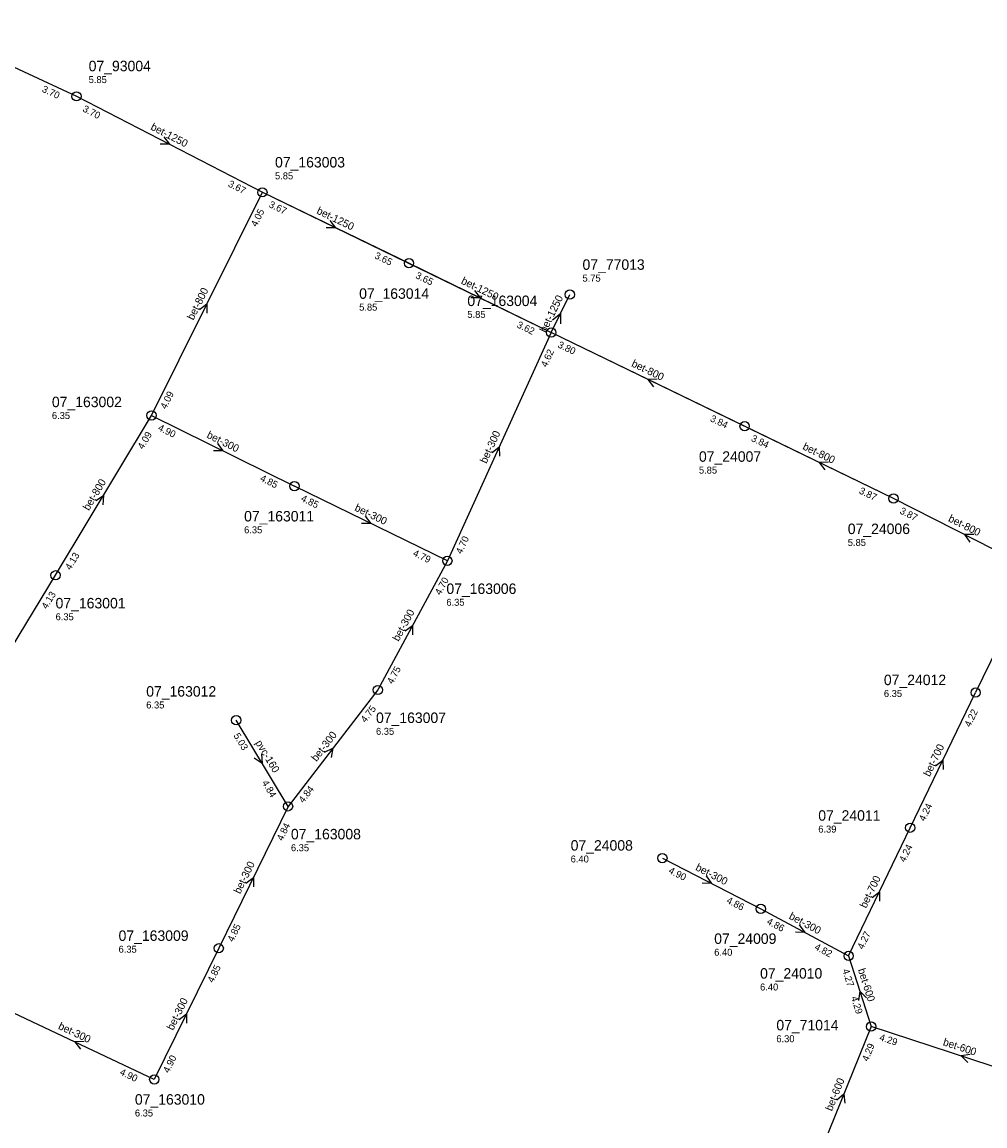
# Model space of a CAD drawing. Header units: metres. Extents: x 163992 to 165429, y 447924 to 449146.
# Tile 32 of 34: x 165080 to 165246, y 448568 to 448758. Entities that reach past the tile are written whole.
import ezdxf

# ---------------------------------------------------------------- set-up
doc = ezdxf.new("R2010")
doc.units = ezdxf.units.M

msp = doc.modelspace()

# ---------------------------------------------------------------- linework, layer by layer
at = {"layer": 'CON_BxH0x0mm', "linetype": 'Continuous'}
for points in [[(165121.806, 448728.741), (165171.556, 448704.596)], [(165230.487, 448676.019), (165171.556, 448704.596)]]:
    msp.add_lwpolyline(points, dxfattribs=at)
at = {"layer": 'CON_BxH1250x1250mm', "linetype": 'Continuous'}
for points in [[(165062.369, 448758.057), (165089.795, 448745.272)], [(165089.795, 448745.272), (165121.806, 448728.741)], [(165121.806, 448728.741), (165147.061, 448716.529)], [(165147.061, 448716.529), (165171.556, 448704.596)], [(165171.556, 448704.596), (165174.759, 448711.125)]]:
    msp.add_lwpolyline(points, dxfattribs=at)
at = {"layer": 'CON_BxH160x160mm', "linetype": 'Continuous'}
msp.add_lwpolyline([(165126.229, 448623.007), (165117.31, 448637.84)], dxfattribs=at)
at = {"layer": 'CON_BxH300x300mm', "linetype": 'Continuous'}
for points in [[(165171.556, 448704.596), (165153.671, 448665.288)], [(165102.727, 448690.321), (165127.33, 448678.146)], [(165153.671, 448665.288), (165127.33, 448678.146)], [(165153.671, 448665.288), (165141.712, 448643.054)], [(165141.712, 448643.054), (165126.229, 448623.007)], [(165126.229, 448623.007), (165114.287, 448598.571)], [(165190.692, 448614.109), (165207.635, 448605.37)], [(165207.635, 448605.37), (165222.768, 448597.274)], [(165114.287, 448598.571), (165103.199, 448575.999)], [(165103.199, 448575.999), (165075.812, 448588.919)]]:
    msp.add_lwpolyline(points, dxfattribs=at)
at = {"layer": 'CON_BxH600x600mm', "linetype": 'Continuous'}
for points in [[(165222.768, 448597.274), (165226.63, 448585.086)], [(165226.63, 448585.086), (165217.295, 448561.979)], [(165257.618, 448574.965), (165226.63, 448585.086)]]:
    msp.add_lwpolyline(points, dxfattribs=at)
at = {"layer": 'CON_BxH700x700mm', "linetype": 'Continuous'}
for points in [[(165254.911, 448663.63), (165244.639, 448642.613)], [(165233.372, 448619.335), (165244.639, 448642.613)], [(165222.768, 448597.274), (165233.372, 448619.335)]]:
    msp.add_lwpolyline(points, dxfattribs=at)
at = {"layer": 'CON_BxH800x800mm', "linetype": 'Continuous'}
for points in [[(165102.727, 448690.321), (165121.806, 448728.741)], [(165204.855, 448688.468), (165171.556, 448704.596)], [(165086.202, 448662.798), (165102.727, 448690.321)], [(165230.487, 448676.019), (165204.855, 448688.468)], [(165254.911, 448663.63), (165230.487, 448676.019)], [(165069.629, 448635.636), (165086.202, 448662.798)]]:
    msp.add_lwpolyline(points, dxfattribs=at)
at = {"layer": 'NOD_inspectieput'}
for centre in [(165089.8, 448745.27), (165121.81, 448728.74), (165147.06, 448716.53), (165171.56, 448704.6), (165102.73, 448690.32), (165127.33, 448678.15), (165230.49, 448676.02), (165153.67, 448665.29), (165086.2, 448662.8), (165141.71, 448643.05), (165244.64, 448642.61), (165117.31, 448637.84), (165126.23, 448623.01), (165233.37, 448619.34), (165190.69, 448614.11), (165207.64, 448605.37), (165114.29, 448598.57), (165222.77, 448597.27), (165226.63, 448585.09), (165103.2, 448576)]:
    msp.add_circle(centre, 0.8, dxfattribs=at)
at = {"layer": 'NOD_kruisingsput'}
for centre in [(165174.76, 448711.13), (165204.86, 448688.47)]:
    msp.add_circle(centre, 0.8, dxfattribs=at)
at = {"layer": 'PIJL'}
for points in [[(165104.85, 448738.31), (165105.8, 448737.01), (165104.19, 448737.03)], [(165133.45, 448723.91), (165134.43, 448722.64), (165132.82, 448722.61)], [(165158.33, 448711.84), (165159.31, 448710.56), (165157.7, 448710.55)], [(165110.98, 448708.56), (165112.27, 448709.53), (165112.27, 448707.92)], [(165171.77, 448706.8), (165173.16, 448707.86), (165173.17, 448706.12)], [(165189.82, 448696.55), (165188.21, 448696.53), (165189.19, 448695.26)], [(165114.06, 448685.52), (165115.03, 448684.23), (165113.42, 448684.23)], [(165161.36, 448683.93), (165162.61, 448684.94), (165162.67, 448683.33)], [(165219.28, 448682.26), (165217.67, 448682.24), (165218.65, 448680.97)], [(165093.11, 448675.7), (165094.46, 448676.56), (165094.34, 448674.95)], [(165139.52, 448673), (165140.5, 448671.72), (165138.89, 448671.7)], [(165244.31, 448669.82), (165242.7, 448669.82), (165243.66, 448668.53)], [(165146.38, 448653.24), (165147.69, 448654.17), (165147.64, 448652.56)], [(165121.64, 448632.03), (165121.77, 448630.42), (165120.41, 448631.29)], [(165132.52, 448632.33), (165133.97, 448633.03), (165133.66, 448631.45)], [(165237.73, 448629.99), (165239.01, 448630.97), (165239.03, 448629.36)], [(165118.98, 448609.81), (165120.26, 448610.79), (165120.27, 448609.18)], [(165198.21, 448611.04), (165199.16, 448609.74), (165197.55, 448609.76)], [(165226.8, 448607.32), (165228.07, 448608.3), (165228.1, 448606.69)], [(165214.27, 448602.64), (165215.2, 448601.32), (165213.59, 448601.37)], [(165225.82, 448590.02), (165224.7, 448591.18), (165224.45, 448589.59)], [(165107.46, 448586.31), (165108.74, 448587.29), (165108.75, 448585.68)], [(165091.12, 448582.5), (165089.51, 448582.46), (165090.5, 448581.19)], [(165243.72, 448580.26), (165242.12, 448580.03), (165243.27, 448578.89)], [(165220.76, 448572.47), (165221.96, 448573.53), (165222.09, 448571.93)]]:
    msp.add_lwpolyline(points, dxfattribs=at)

# ---------------------------------------------------------------- texts
at = {"layer": 'DMM_BxH1250x1250mm'}
for rotation, p in [(-27.31, (165102.45, 448739.6)), (-25.81, (165131.03, 448725.14)), (-25.97, (165155.92, 448713.08)), (63.87, (165170.63, 448704.47))]:
    msp.add_text('bet-1250', height=1.3, rotation=rotation, dxfattribs=at).set_placement(p)
at = {"layer": 'DMM_BxH160x160mm'}
msp.add_text('pvc-160', height=1.3, rotation=-58.98, dxfattribs=at).set_placement((165120.56, 448633.96))
at = {"layer": 'DMM_BxH300x300mm'}
for rotation, p in [(-26.33, (165112.11, 448686.54)), (65.53, (165160.4, 448681.95)), (-26.02, (165137.58, 448674.01)), (61.73, (165145.28, 448651.31)), (52.32, (165131.13, 448630.63)), (63.96, (165117.97, 448607.84)), (-27.28, (165196.28, 448612.1)), (-28.15, (165212.37, 448603.72)), (63.84, (165106.44, 448584.34)), (-25.26, (165086.54, 448584.74))]:
    msp.add_text('bet-300', height=1.3, rotation=rotation, dxfattribs=at).set_placement(p)
at = {"layer": 'DMM_BxH600x600mm'}
for rotation, p in [(-72.42, (165224.35, 448594.89)), (-18.09, (165238.91, 448581.9)), (68, (165219.89, 448570.45))]:
    msp.add_text('bet-600', height=1.3, rotation=rotation, dxfattribs=at).set_placement(p)
at = {"layer": 'DMM_BxH700x700mm'}
for rotation, p in [(64.17, (165236.72, 448628.03)), (64.33, (165225.78, 448605.37))]:
    msp.add_text('bet-700', height=1.3, rotation=rotation, dxfattribs=at).set_placement(p)
at = {"layer": 'DMM_BxH800x800mm'}
for rotation, p in [(63.59, (165109.94, 448706.63)), (-25.84, (165185.26, 448698.83)), (-25.91, (165214.73, 448684.55)), (59.02, (165091.93, 448673.84)), (-26.9, (165239.81, 448672.16))]:
    msp.add_text('bet-800', height=1.3, rotation=rotation, dxfattribs=at).set_placement(p)
at = {"layer": 'INV_BxH1250x1250mm'}
for s, rotation, p in [('3.70', -24.99, (165083.74, 448746.11)), ('3.70', -27.31, (165090.75, 448742.75)), ('3.67', -27.31, (165115.79, 448729.82)), ('3.67', -25.81, (165122.82, 448726.25)), ('3.65', -25.81, (165141.02, 448717.45)), ('3.65', -25.97, (165148.07, 448714.03)), ('3.62', -25.97, (165165.52, 448705.54))]:
    msp.add_text(s, height=1.2, rotation=rotation, dxfattribs=at).set_placement(p)
at = {"layer": 'INV_BxH160x160mm'}
for s, p in [('5.03', (165116.8, 448635.2)), ('4.84', (165121.68, 448627.08))]:
    msp.add_text(s, height=1.2, rotation=-58.98, dxfattribs=at).set_placement(p)
at = {"layer": 'INV_BxH300x300mm'}
for s, rotation, p in [('4.62', 65.53, (165170.78, 448698.53)), ('4.90', -26.33, (165103.72, 448687.82)), ('4.85', -26.33, (165121.3, 448679.12)), ('4.85', -26.02, (165128.34, 448675.65)), ('4.70', 65.53, (165156.14, 448666.36)), ('4.79', -26.02, (165147.63, 448666.23)), ('4.70', 61.73, (165152.49, 448659.29)), ('4.75', 61.73, (165144.24, 448643.96)), ('4.75', 52.32, (165139.57, 448637.33)), ('4.84', 52.32, (165128.88, 448623.49)), ('4.84', 63.96, (165125.28, 448616.97)), ('4.90', -27.28, (165191.64, 448611.59)), ('4.86', -27.28, (165201.62, 448606.45)), ('4.85', 63.96, (165116.78, 448599.58)), ('4.86', -28.15, (165208.55, 448602.84)), ('4.82', -28.15, (165216.77, 448598.44)), ('4.85', 63.84, (165113.33, 448592.54)), ('4.90', 63.84, (165105.7, 448577)), ('4.90', -25.26, (165097.15, 448576.86))]:
    msp.add_text(s, height=1.2, rotation=rotation, dxfattribs=at).set_placement(p)
at = {"layer": 'INV_BxH600x600mm'}
for s, rotation, p in [('4.27', -72.42, (165221.66, 448594.82)), ('4.29', -72.42, (165223.15, 448590.11)), ('4.29', 68, (165226.11, 448579)), ('4.29', -18.09, (165227.97, 448582.75))]:
    msp.add_text(s, height=1.2, rotation=rotation, dxfattribs=at).set_placement(p)
at = {"layer": 'INV_BxH700x700mm'}
for s, rotation, p in [('4.22', 64.17, (165243.71, 448636.57)), ('4.24', 64.17, (165235.86, 448620.35)), ('4.24', 64.33, (165232.46, 448613.29)), ('4.27', 64.33, (165225.26, 448598.3))]:
    msp.add_text(s, height=1.2, rotation=rotation, dxfattribs=at).set_placement(p)
at = {"layer": 'INV_BxH800x800mm'}
for s, rotation, p in [('4.05', 63.59, (165120.82, 448722.71)), ('3.80', -25.84, (165172.57, 448702.1)), ('4.09', 63.59, (165105.23, 448691.31)), ('3.84', -25.84, (165198.81, 448689.39)), ('4.09', 59.02, (165101.26, 448684.39)), ('3.84', -25.91, (165205.87, 448685.98)), ('3.87', -25.91, (165224.45, 448676.95)), ('3.87', -26.9, (165231.46, 448673.51)), ('4.13', 59.02, (165088.77, 448663.59)), ('4.13', 58.61, (165084.7, 448656.88))]:
    msp.add_text(s, height=1.2, rotation=rotation, dxfattribs=at).set_placement(p)
at = {"layer": 'NLV_inspectieput'}
for s, p in [('5.85', (165091.9, 448747.55)), ('5.85', (165123.99, 448730.98)), ('5.85', (165138.48, 448708.37)), ('5.85', (165157.11, 448707.12)), ('6.35', (165085.57, 448689.71)), ('6.35', (165118.67, 448670.03)), ('5.85', (165222.62, 448667.86)), ('6.35', (165153.5, 448657.55)), ('6.35', (165086.2, 448655.06)), ('6.35', (165228.84, 448641.85)), ('6.35', (165101.81, 448639.87)), ('6.35', (165141.38, 448635.33)), ('6.39', (165217.54, 448618.5)), ('6.35', (165126.73, 448615.29)), ('6.40', (165174.9, 448613.35)), ('6.35', (165097.05, 448597.81)), ('6.40', (165199.62, 448597.29)), ('6.40', (165207.52, 448591.31)), ('6.30', (165210.32, 448582.4)), ('6.35', (165099.86, 448569.61))]:
    msp.add_text(s, height=1.2, dxfattribs=at).set_placement(p)
at = {"layer": 'NLV_kruisingsput'}
for s, p in [('5.75', (165176.94, 448713.36)), ('5.85', (165196.99, 448680.31))]:
    msp.add_text(s, height=1.2, dxfattribs=at).set_placement(p)
at = {"layer": 'NNR_inspectieput'}
for s, p in [('07_93004', (165091.9, 448749.59)), ('07_163003', (165123.99, 448733.02)), ('07_163014', (165138.48, 448710.41)), ('07_163004', (165157.11, 448709.16)), ('07_163002', (165085.57, 448691.75)), ('07_163011', (165118.67, 448672.07)), ('07_24006', (165222.62, 448669.9)), ('07_163006', (165153.5, 448659.59)), ('07_163001', (165086.2, 448657.1)), ('07_24012', (165228.84, 448643.89)), ('07_163012', (165101.81, 448641.91)), ('07_163007', (165141.38, 448637.37)), ('07_24011', (165217.54, 448620.54)), ('07_163008', (165126.73, 448617.33)), ('07_24008', (165174.9, 448615.39)), ('07_163009', (165097.05, 448599.85)), ('07_24009', (165199.62, 448599.33)), ('07_24010', (165207.52, 448593.35)), ('07_71014', (165210.32, 448584.44)), ('07_163010', (165099.86, 448571.65))]:
    msp.add_text(s, height=1.8, dxfattribs=at).set_placement(p)
at = {"layer": 'NNR_kruisingsput'}
for s, p in [('07_77013', (165176.94, 448715.4)), ('07_24007', (165196.99, 448682.35))]:
    msp.add_text(s, height=1.8, dxfattribs=at).set_placement(p)

doc.saveas('drawing.dxf')
